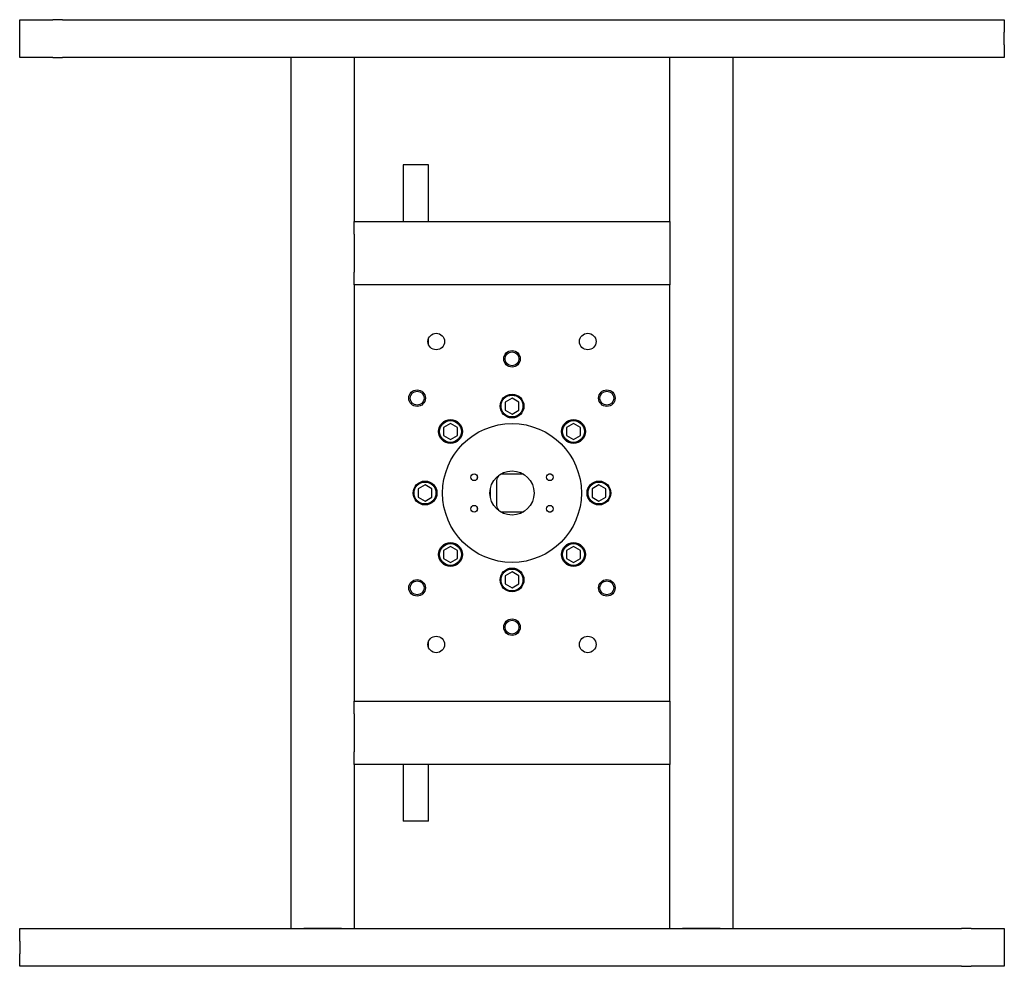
# Model space of a CAD drawing. Header units: inches. Extents: x -24 to 186, y -36 to 207.
# Tile 6 of 8: x 35 to 74, y 137 to 174. Entities that reach past the tile are written whole.
import ezdxf

# ---------------------------------------------------------------- set-up
doc = ezdxf.new("R2010")
doc.units = ezdxf.units.IN
doc.header["$MEASUREMENT"] = 0

msp = doc.modelspace()

# ---------------------------------------------------------------- linework, layer by layer
at = {"color": 7, "linetype": 'Continuous', "lineweight": 25}
for p, q in [((35.401, 174.048), (36.709, 174.048)), ((35.401, 173.548), (35.401, 174.048)), ((37.092, 174.048), (72.709, 174.048)), ((73.092, 174.048), (74.401, 174.048)), ((74.401, 174.048), (74.401, 173.548)), ((35.401, 173.048), (35.401, 173.548)), ((74.401, 173.048), (74.401, 173.548)), ((35.401, 172.548), (35.401, 173.048)), ((74.401, 173.048), (74.401, 172.548)), ((36.709, 172.548), (35.401, 172.548)), ((72.709, 172.548), (37.092, 172.548)), ((46.151, 138.048), (46.151, 172.548)), ((48.151, 172.548), (46.651, 172.548)), ((48.651, 172.548), (48.651, 166.048)), ((61.151, 166.048), (61.151, 172.548)), ((63.151, 172.548), (61.651, 172.548)), ((63.651, 172.548), (63.651, 138.048)), ((74.401, 172.548), (73.092, 172.548)), ((50.588, 168.298), (50.588, 166.048)), ((51.588, 168.298), (50.588, 168.298)), ((51.588, 166.048), (51.588, 168.298)), ((48.651, 165.548), (48.651, 166.048)), ((48.651, 166.048), (61.151, 166.048)), ((61.151, 166.048), (61.151, 165.548)), ((48.651, 165.548), (48.651, 164.048)), ((61.151, 165.548), (61.151, 164.048)), ((48.651, 163.548), (48.651, 164.048)), ((61.151, 164.048), (61.151, 163.548)), ((61.151, 163.548), (48.651, 163.548)), ((48.651, 163.548), (48.651, 147.048)), ((61.151, 147.048), (61.151, 163.548)), ((51.588, 161.198), (51.588, 161.398)), ((54.901, 159.061), (54.625, 158.902)), ((54.625, 158.902), (54.625, 158.584)), ((55.176, 158.902), (54.901, 159.061)), ((55.176, 158.584), (55.176, 158.902)), ((54.625, 158.584), (54.901, 158.425)), ((54.901, 158.425), (55.176, 158.584)), ((52.465, 158.052), (52.189, 157.893)), ((52.74, 157.893), (52.465, 158.052)), ((57.336, 158.052), (57.061, 157.893)), ((57.612, 157.893), (57.336, 158.052)), ((52.189, 157.893), (52.189, 157.575)), ((52.189, 157.575), (52.465, 157.416)), ((52.465, 157.416), (52.74, 157.575)), ((52.74, 157.575), (52.74, 157.893)), ((57.061, 157.893), (57.061, 157.575)), ((57.061, 157.575), (57.336, 157.416)), ((57.336, 157.416), (57.612, 157.575)), ((57.612, 157.575), (57.612, 157.893)), ((55.351, 156.048), (54.537, 156.048)), ((56.448, 156.048), (56.353, 156.048)), ((51.456, 155.616), (51.18, 155.457)), ((51.731, 155.457), (51.456, 155.616)), ((53.531, 155.891), (53.531, 155.954)), ((53.531, 155.954), (53.531, 155.954)), ((54.287, 155.798), (54.287, 154.798)), ((58.345, 155.616), (58.07, 155.457)), ((58.621, 155.457), (58.345, 155.616)), ((51.18, 155.457), (51.18, 155.139)), ((51.731, 155.139), (51.731, 155.457)), ((54.037, 155.436), (54.037, 155.16)), ((58.07, 155.457), (58.07, 155.139)), ((58.621, 155.139), (58.621, 155.457)), ((51.18, 155.139), (51.456, 154.98)), ((51.456, 154.98), (51.731, 155.139)), ((58.07, 155.139), (58.345, 154.98)), ((58.345, 154.98), (58.621, 155.139)), ((53.531, 154.642), (53.531, 154.705)), ((53.531, 154.642), (53.531, 154.642)), ((54.537, 154.548), (55.351, 154.548)), ((56.353, 154.548), (56.448, 154.548)), ((52.465, 153.181), (52.189, 153.021)), ((52.189, 153.021), (52.189, 152.703)), ((52.74, 153.021), (52.465, 153.181)), ((52.74, 152.703), (52.74, 153.021)), ((57.336, 153.181), (57.061, 153.021)), ((57.061, 153.021), (57.061, 152.703)), ((57.612, 153.021), (57.336, 153.181)), ((57.612, 152.703), (57.612, 153.021)), ((52.189, 152.703), (52.465, 152.544)), ((52.465, 152.544), (52.74, 152.703)), ((57.061, 152.703), (57.336, 152.544)), ((57.336, 152.544), (57.612, 152.703)), ((54.901, 152.172), (54.625, 152.012)), ((55.176, 152.012), (54.901, 152.172)), ((54.625, 152.012), (54.625, 151.694)), ((55.176, 151.694), (55.176, 152.012)), ((54.625, 151.694), (54.901, 151.535)), ((54.901, 151.535), (55.176, 151.694)), ((51.588, 149.198), (51.588, 149.398)), ((48.651, 147.048), (61.151, 147.048)), ((48.651, 146.548), (48.651, 147.048)), ((61.151, 147.048), (61.151, 146.548)), ((48.651, 146.548), (48.651, 145.048)), ((61.151, 146.548), (61.151, 145.048)), ((48.651, 144.548), (48.651, 145.048)), ((61.151, 145.048), (61.151, 144.548)), ((61.151, 144.548), (48.651, 144.548)), ((48.651, 144.548), (48.651, 138.048)), ((50.588, 144.548), (50.588, 142.298)), ((51.588, 142.298), (51.588, 144.548)), ((61.151, 138.048), (61.151, 144.548)), ((51.588, 142.298), (50.588, 142.298)), ((35.401, 138.048), (36.709, 138.048)), ((35.401, 137.548), (35.401, 138.048)), ((37.092, 138.048), (72.709, 138.048)), ((48.151, 138.048), (46.651, 138.048)), ((63.151, 138.048), (61.651, 138.048)), ((73.092, 138.048), (74.401, 138.048)), ((74.401, 138.048), (74.401, 137.548)), ((35.401, 137.548), (35.401, 137.048)), ((74.401, 137.548), (74.401, 137.048)), ((35.401, 136.548), (35.401, 137.048)), ((74.401, 137.048), (74.401, 136.548)), ((36.709, 136.548), (35.401, 136.548)), ((72.709, 136.548), (37.092, 136.548)), ((74.401, 136.548), (73.092, 136.548))]:
    msp.add_line(p, q, dxfattribs=at)
for centre, radius in [((51.901, 161.298), 0.328), ((57.901, 161.298), 0.328), ((54.901, 160.613), 0.328), ((54.901, 160.613), 0.276), ((51.142, 159.056), 0.328), ((51.142, 159.056), 0.276), ((54.901, 158.743), 0.472), ((54.901, 158.743), 0.433), ((58.659, 159.056), 0.328), ((58.659, 159.056), 0.276), ((52.465, 157.734), 0.472), ((52.465, 157.734), 0.433), ((54.901, 155.298), 2.75), ((57.336, 157.734), 0.472), ((57.336, 157.734), 0.433), ((53.401, 155.923), 0.134), ((54.901, 155.298), 0.875), ((56.401, 155.923), 0.134), ((51.456, 155.298), 0.472), ((51.456, 155.298), 0.433), ((58.345, 155.298), 0.472), ((58.345, 155.298), 0.433), ((53.401, 154.673), 0.134), ((56.401, 154.673), 0.134), ((52.465, 152.862), 0.472), ((52.465, 152.862), 0.433), ((57.336, 152.862), 0.472), ((57.336, 152.862), 0.433), ((54.901, 151.853), 0.472), ((54.901, 151.853), 0.433), ((51.142, 151.54), 0.328), ((51.142, 151.54), 0.276), ((58.659, 151.54), 0.328), ((58.659, 151.54), 0.276), ((54.901, 149.983), 0.328), ((54.901, 149.983), 0.276), ((51.901, 149.298), 0.328), ((57.901, 149.298), 0.328)]:
    msp.add_circle(centre, radius, dxfattribs=at)
for centre, start, end in [((54.537, 155.798), 90, 180), ((54.537, 154.798), 180, 270)]:
    msp.add_arc(centre, 0.25, start, end, dxfattribs=at)
for points in [[(37.092, 174.048), (37.062, 174.047), (37.002, 174.046), (36.894, 174.043), (36.792, 174.046), (36.736, 174.048), (36.709, 174.048)], [(72.709, 174.048), (72.739, 174.047), (72.8, 174.046), (72.907, 174.043), (73.009, 174.046), (73.066, 174.048), (73.092, 174.048)], [(36.709, 172.548), (36.739, 172.549), (36.8, 172.551), (36.907, 172.554), (37.009, 172.55), (37.066, 172.549), (37.092, 172.548)], [(73.092, 172.548), (73.062, 172.549), (73.002, 172.551), (72.894, 172.554), (72.792, 172.55), (72.736, 172.549), (72.709, 172.548)], [(36.709, 138.048), (36.739, 138.047), (36.8, 138.046), (36.907, 138.043), (37.009, 138.046), (37.066, 138.048), (37.092, 138.048)], [(73.092, 138.048), (73.062, 138.047), (73.002, 138.046), (72.894, 138.043), (72.792, 138.046), (72.736, 138.048), (72.709, 138.048)], [(37.092, 136.548), (37.062, 136.549), (37.002, 136.551), (36.894, 136.554), (36.792, 136.55), (36.736, 136.549), (36.709, 136.548)], [(72.709, 136.548), (72.739, 136.549), (72.8, 136.551), (72.907, 136.554), (73.009, 136.55), (73.066, 136.549), (73.092, 136.548)]]:
    msp.add_open_spline(points, degree=3, knots=[0, 0, 0, 0, 0.257356, 0.514667, 0.771283, 1, 1, 1, 1], dxfattribs=at)

doc.saveas('drawing.dxf')
